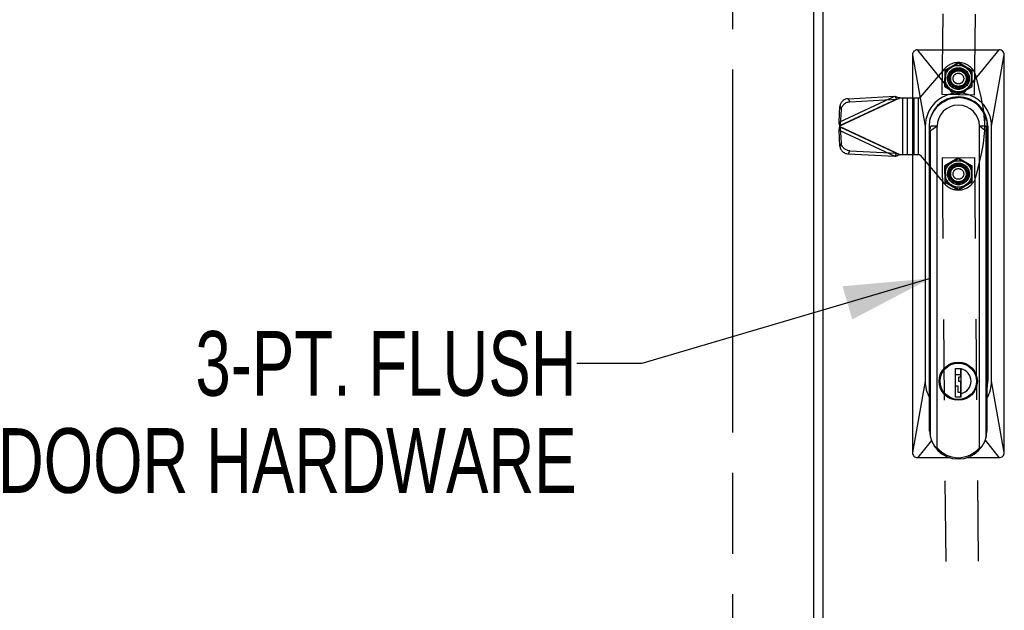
# Model space of a CAD drawing. Header units: inches. Extents: x 0 to 227, y 0 to 147.
# Tile 91 of 247: x 63 to 79, y 59 to 68. Entities that reach past the tile are written whole.
import ezdxf

# ---------------------------------------------------------------- set-up
doc = ezdxf.new("R2010")
doc.units = ezdxf.units.IN
doc.header["$LTSCALE"] = 12.466667
doc.header["$MEASUREMENT"] = 0
doc.linetypes.add('HIDDEN', pattern=[0.2, 0.1, -0.1])
doc.linetypes.add('PHANTOM', pattern=[0.8, 0.45, -0.05, 0.1, -0.05, 0.1, -0.05])
doc.layers.get('0').update_dxf_attribs({"linetype": 'CONTINUOUS'})
for name, color, linetype in [('02___PRT_ALL_AXES', 7, 'CONTINUOUS'), ('AVAILABLE_DOOR_SPACE', 7, 'CONTINUOUS'), ('DEFAULT_2', 8, 'HIDDEN'), ('DIMENSIONS', 7, 'CONTINUOUS')]:
    doc.layers.add(name, color=color, linetype=linetype)
doc.styles.get("Standard").update_dxf_attribs({"font": 'txt', "width": 0.8})
doc.dimstyles.new('DIMSTYLE_2', dxfattribs={"dimtxt": 1, "dimasz": 1.333333, "dimexe": 0.09, "dimexo": 0.07, "dimgap": 0.0375, "dimtad": 0, "dimtih": 1, "dimtoh": 1, "dimzin": 4, "dimdsep": 46, "dimtxsty": 'Standard', "dimblk": '_FILLED', "dimblk1": '_FILLED', "dimblk2": '_FILLED', "dimcen": 0.09, "dimadec": 0, "dimazin": 0, "dimtfac": 1, "dimtofl": 0, "dimtmove": 0, "dimatfit": 3, "dimldrblk": '_FILLED', "dimfxl": 0, "dimtolj": 1, "dimtzin": 4, "dimarcsym": 0})
doc.dimstyles.get("Standard").update_dxf_attribs({"dimtxt": 1.133333, "dimasz": 1.333333, "dimexe": 0.09, "dimexo": 0.07, "dimgap": 0.09, "dimtad": 0, "dimtih": 1, "dimtoh": 1, "dimzin": 4, "dimdsep": 46, "dimtxsty": 'Standard', "dimblk": '_FILLED', "dimblk1": '_FILLED', "dimblk2": '_FILLED', "dimcen": 0.09, "dimadec": 0, "dimazin": 0, "dimtp": 0.01, "dimtm": 0.01, "dimtfac": 1, "dimtofl": 0, "dimtmove": 0, "dimatfit": 3, "dimldrblk": '_FILLED', "dimfxl": 0, "dimtolj": 1, "dimtzin": 4, "dimarcsym": 0})

# ---------------------------------------------------------------- blocks, each defined once
blk = doc.blocks.new('_FILLED')
at = {"color": 0, "linetype": 'ByBlock'}
blk.add_solid([(0, 0), (-1, 0.2), (-1, -0.2)], dxfattribs=at)
blk = doc.blocks.new('*D19')
at = {"layer": 'DIMENSIONS', "color": 2, "linetype": 'Continuous'}
for p, q in [((47.416, 70.535), (58.409, 70.535)), ((74.401, 70.535), (63.409, 70.535))]:
    blk.add_line(p, q, dxfattribs=at)
at = {"layer": 'DIMENSIONS', "color": 2, "linetype": 'Continuous', "xscale": 1.3333333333, "yscale": 1.3333333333, "zscale": 1.3333333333, "rotation": 180}
blk.add_blockref('_FILLED', (47.416, 70.535), dxfattribs=at)
at = {"layer": 'DIMENSIONS', "color": 2, "linetype": 'Continuous', "xscale": 1.3333333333, "yscale": 1.3333333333, "zscale": 1.3333333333}
blk.add_blockref('_FILLED', (74.401, 70.535), dxfattribs=at)
at = {"layer": 'DIMENSIONS', "color": 2, "linetype": 'Continuous', "insert": (60.909, 71.035), "char_height": 1, "width": 4, "attachment_point": 2, "line_spacing_factor": 0.9}
blk.add_mtext('26.98', dxfattribs=at)
blk = doc.blocks.new('*D22')
at = {"layer": 'DIMENSIONS', "color": 2, "linetype": 'Continuous'}
for p, q in [((56.658, 77.057), (56.658, 65.237)), ((56.658, 51.417), (56.658, 63.237))]:
    blk.add_line(p, q, dxfattribs=at)
at = {"layer": 'DIMENSIONS', "color": 2, "linetype": 'Continuous', "xscale": 1.3333333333, "yscale": 1.3333333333, "zscale": 1.3333333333}
for p, rotation in [((56.658, 77.057), 90), ((56.658, 51.417), 270)]:
    blk.add_blockref('_FILLED', p, dxfattribs=dict(at, rotation=rotation))
at = {"layer": 'DIMENSIONS', "color": 2, "linetype": 'Continuous', "insert": (56.658, 64.737), "char_height": 1, "width": 4, "attachment_point": 2, "line_spacing_factor": 0.9}
blk.add_mtext('25.64', dxfattribs=at)

msp = doc.modelspace()

# ---------------------------------------------------------------- linework, layer by layer
at = {"color": 3, "linetype": 'Continuous'}
for p, q in [((75.651, 77.287), (75.651, 51.187)), ((75.795, 77.229), (75.795, 51.244))]:
    msp.add_line(p, q, dxfattribs=at)
at = {"color": 6, "linetype": 'Continuous'}
for p, q in [((77.258, 67.386), (78.518, 67.386)), ((77.802, 66.71), (77.258, 67.386)), ((77.968, 66.71), (78.518, 67.386)), ((77.179, 67.307), (77.179, 61.166)), ((77.179, 67.307), (77.376, 66.205)), ((78.4, 66.205), (78.596, 67.307)), ((78.596, 61.166), (78.596, 67.307)), ((77.454, 66.303), (77.454, 66.335)), ((78.322, 66.283), (78.322, 66.335)), ((78.325, 66.266), (78.325, 66.149)), ((77.376, 66.205), (77.376, 62.268)), ((77.435, 66.205), (77.435, 62.268)), ((77.443, 66.137), (77.446, 66.146)), ((77.443, 61.494), (77.443, 66.137)), ((77.443, 66.135), (77.443, 61.51)), ((77.454, 66.136), (77.454, 61.41)), ((77.461, 66.205), (77.46, 66.203)), ((77.559, 66.205), (77.461, 66.205)), ((77.559, 61.241), (77.559, 66.205)), ((78.311, 66.205), (78.212, 66.205)), ((78.212, 61.239), (78.212, 66.205)), ((78.312, 66.203), (78.311, 66.205)), ((78.317, 61.41), (78.317, 66.136)), ((78.328, 66.137), (78.328, 61.494)), ((78.329, 66.135), (78.329, 61.51)), ((78.341, 66.205), (78.341, 62.268)), ((78.4, 62.268), (78.4, 66.205)), ((77.76, 62.535), (77.762, 62.53)), ((77.76, 62.529), (77.76, 62.535)), ((77.835, 62.558), (77.835, 62.554)), ((77.842, 62.465), (77.93, 62.465)), ((77.842, 62.022), (77.842, 62.465)), ((77.928, 62.328), (77.928, 62.465)), ((77.93, 62.022), (77.93, 62.465)), ((77.937, 62.554), (77.937, 62.558)), ((78.01, 62.53), (78.012, 62.535)), ((77.843, 62.37), (77.928, 62.37)), ((77.843, 62.191), (77.843, 62.37)), ((77.928, 62.328), (77.895, 62.328)), ((77.895, 62.261), (77.895, 62.328)), ((77.376, 62.268), (77.179, 61.166)), ((77.435, 62.268), (77.443, 62.268)), ((77.886, 62.191), (77.843, 62.191)), ((77.886, 62.095), (77.886, 62.191)), ((77.928, 62.261), (77.895, 62.261)), ((77.928, 62.022), (77.928, 62.261)), ((78.329, 62.268), (78.341, 62.268)), ((78.596, 61.166), (78.4, 62.268)), ((77.76, 62.001), (77.76, 62.007)), ((77.762, 62.006), (77.76, 62.001)), ((77.93, 62.022), (77.842, 62.022)), ((77.928, 62.095), (77.886, 62.095)), ((78.012, 62.001), (78.01, 62.006)), ((77.473, 61.351), (77.258, 61.087)), ((78.301, 61.356), (78.518, 61.087)), ((77.756, 61.087), (77.258, 61.087)), ((78.518, 61.087), (78.016, 61.087))]:
    msp.add_line(p, q, dxfattribs=at)
for points in [[(77.454, 66.303), (77.465, 66.345), (77.482, 66.386), (77.502, 66.427), (77.528, 66.466), (77.559, 66.503), (77.591, 66.536), (77.627, 66.565), (77.667, 66.59), (77.71, 66.611), (77.753, 66.628), (77.797, 66.639), (77.841, 66.646), (77.886, 66.648)], [(77.443, 66.135), (77.443, 66.135), (77.443, 66.135), (77.443, 66.136), (77.443, 66.136), (77.443, 66.136), (77.443, 66.137)], [(77.443, 66.135), (77.443, 66.134), (77.444, 66.133), (77.445, 66.133), (77.446, 66.133), (77.448, 66.133), (77.45, 66.134), (77.452, 66.135), (77.454, 66.136)], [(77.446, 66.146), (77.449, 66.157), (77.452, 66.168), (77.455, 66.179), (77.458, 66.191), (77.46, 66.203)], [(77.554, 66.205), (77.538, 66.192), (77.522, 66.179), (77.505, 66.167), (77.488, 66.156), (77.471, 66.146), (77.454, 66.136)], [(78.317, 66.136), (78.3, 66.146), (78.283, 66.156), (78.266, 66.167), (78.25, 66.179), (78.234, 66.192), (78.218, 66.205)], [(78.312, 66.203), (78.314, 66.191), (78.317, 66.179), (78.319, 66.168), (78.322, 66.157)], [(78.329, 66.135), (78.328, 66.134), (78.327, 66.133), (78.326, 66.133), (78.323, 66.134), (78.321, 66.135), (78.317, 66.136)], [(78.322, 66.157), (78.325, 66.146), (78.328, 66.137)], [(78.328, 66.137), (78.329, 66.136), (78.329, 66.136), (78.329, 66.136), (78.329, 66.135), (78.329, 66.135), (78.329, 66.135)], [(77.559, 61.241), (77.559, 61.239), (77.559, 61.238), (77.559, 61.237), (77.559, 61.236), (77.559, 61.235), (77.558, 61.235), (77.558, 61.234), (77.557, 61.233), (77.557, 61.233), (77.556, 61.232), (77.555, 61.232), (77.554, 61.232), (77.553, 61.232), (77.552, 61.232), (77.551, 61.232), (77.55, 61.232), (77.549, 61.233), (77.548, 61.233), (77.547, 61.234), (77.546, 61.235), (77.544, 61.235), (77.543, 61.236), (77.542, 61.237), (77.54, 61.238), (77.539, 61.239), (77.538, 61.24), (77.536, 61.242), (77.535, 61.243), (77.533, 61.245), (77.531, 61.246), (77.53, 61.248), (77.528, 61.25), (77.526, 61.252), (77.525, 61.254), (77.523, 61.257), (77.521, 61.259), (77.519, 61.262), (77.517, 61.264)], [(78.212, 61.239), (78.212, 61.238), (78.212, 61.237), (78.213, 61.236), (78.213, 61.235), (78.213, 61.234), (78.214, 61.234), (78.215, 61.233), (78.215, 61.233), (78.216, 61.232), (78.217, 61.232), (78.218, 61.232), (78.218, 61.232), (78.219, 61.232), (78.22, 61.232), (78.222, 61.233), (78.223, 61.233), (78.224, 61.233), (78.225, 61.234), (78.226, 61.235), (78.227, 61.235), (78.229, 61.236), (78.23, 61.237), (78.231, 61.238), (78.233, 61.239), (78.234, 61.24), (78.236, 61.242), (78.237, 61.243), (78.239, 61.245), (78.24, 61.246), (78.242, 61.248), (78.244, 61.25), (78.245, 61.252), (78.247, 61.254), (78.249, 61.257), (78.251, 61.259), (78.252, 61.262), (78.254, 61.264)]]:
    msp.add_lwpolyline(points, dxfattribs=at)
for radius in [0.295, 0.29, 0.281]:
    msp.add_circle((77.886, 62.268), radius, dxfattribs=at)
for centre, radius, start, end in [((77.258, 67.307), 0.0787, 89.9816, 180.0107), ((78.518, 67.307), 0.0787, 359.9894, 90.0184), ((77.888, 66.205), 0.512, 0, 180), ((77.888, 66.205), 0.453, 0, 180), ((77.886, 66.205), 0.443, 10.1796, 90), ((77.886, 66.205), 0.327, 0.1007, 180), ((77.886, 62.268), 0.197, 283.0029, 76.9971), ((77.888, 62.268), 0.512, 180, 209.6284), ((77.888, 62.268), 0.453, 180, 190.5362), ((77.888, 62.268), 0.512, 329.5192, 0), ((77.888, 62.268), 0.453, 347.1352, 360), ((77.886, 62.268), 0.202, 282.1141, 282.6949), ((77.886, 61.51), 0.443, 180, 360), ((77.886, 61.51), 0.423, 219.5407, 320.4593), ((77.258, 61.166), 0.0787, 179.9894, 270.0184), ((78.518, 61.166), 0.0787, 269.9816, 0.0107)]:
    msp.add_arc(centre, radius, start, end, dxfattribs=at)
at = {"layer": '02___PRT_ALL_AXES', "color": 8, "linetype": 'HIDDEN'}
for p, q in [((77.635, 66.695), (77.774, 77.194)), ((78.135, 66.688), (78.274, 77.187)), ((78.135, 66.688), (77.635, 66.695)), ((77.636, 65.716), (78.136, 65.721)), ((77.636, 65.716), (77.765, 51.217)), ((78.136, 65.721), (78.265, 51.221))]:
    msp.add_line(p, q, dxfattribs=at)
for centre in [(77.888, 66.942), (77.888, 65.469)]:
    msp.add_circle(centre, 0.135, dxfattribs=at)
at = {"layer": 'AVAILABLE_DOOR_SPACE', "color": 4, "linetype": 'PHANTOM'}
msp.add_line((74.401, 77.057), (74.401, 51.417), dxfattribs=at)
at = {"layer": 'DEFAULT_2', "color": 8, "linetype": 'HIDDEN'}
for p, q in [((77.886, 67.184), (77.682, 67.07)), ((77.891, 67.175), (77.687, 67.061)), ((77.888, 67.189), (77.888, 67.189)), ((77.891, 67.185), (77.891, 67.175)), ((78.092, 67.056), (77.891, 67.175)), ((78.097, 67.064), (77.896, 67.184)), ((77.675, 67.092), (77.298, 66.653)), ((77.677, 67.061), (77.674, 66.828)), ((77.687, 67.061), (77.679, 67.066)), ((77.687, 67.061), (77.684, 66.827)), ((78.089, 66.822), (78.092, 67.056)), ((78.1, 67.06), (78.092, 67.056)), ((78.099, 66.822), (78.102, 67.055)), ((78.244, 66.632), (78.161, 66.975)), ((77.684, 66.827), (77.676, 66.823)), ((77.679, 66.819), (77.88, 66.699)), ((77.684, 66.827), (77.885, 66.708)), ((77.885, 66.708), (78.089, 66.822)), ((77.89, 66.699), (78.093, 66.813)), ((78.097, 66.817), (78.089, 66.822)), ((76.046, 66.267), (76.909, 66.669)), ((76.058, 66.21), (76.986, 66.643)), ((76.068, 66.22), (76.931, 66.622)), ((76.188, 66.631), (76.909, 66.669)), ((76.188, 66.631), (76.21, 66.584)), ((76.21, 66.584), (76.931, 66.622)), ((76.909, 66.669), (76.931, 66.622)), ((76.949, 66.629), (76.968, 66.636)), ((76.968, 66.636), (76.986, 66.643)), ((76.986, 66.643), (77.274, 66.643)), ((77.025, 66.643), (77.025, 65.768)), ((77.095, 66.643), (77.095, 65.768)), ((77.199, 66.643), (77.199, 65.768)), ((77.269, 66.643), (77.269, 65.768)), ((77.885, 66.708), (77.885, 66.698)), ((76.046, 66.267), (76.06, 66.514)), ((76.06, 66.514), (76.082, 66.467)), ((76.068, 66.22), (76.082, 66.467)), ((76.068, 66.22), (76.046, 66.267)), ((76.068, 66.19), (76.046, 66.143)), ((76.06, 65.896), (76.046, 66.143)), ((76.046, 66.143), (76.909, 65.741)), ((76.054, 66.18), (76.058, 66.2)), ((76.058, 66.2), (76.058, 66.21)), ((76.058, 66.2), (76.986, 65.768)), ((76.061, 66.197), (76.058, 66.2)), ((76.082, 65.943), (76.068, 66.19)), ((76.068, 66.19), (76.931, 65.788)), ((76.082, 65.943), (76.06, 65.896)), ((76.21, 65.826), (76.188, 65.779)), ((76.21, 65.826), (76.931, 65.788)), ((76.188, 65.779), (76.909, 65.741)), ((76.931, 65.788), (76.909, 65.741)), ((76.952, 65.78), (76.986, 65.768)), ((76.953, 65.755), (76.962, 65.776)), ((76.986, 65.768), (76.969, 65.761)), ((76.986, 65.768), (77.274, 65.768)), ((77.298, 65.757), (77.675, 65.318)), ((77.881, 65.711), (77.68, 65.592)), ((77.886, 65.702), (77.685, 65.583)), ((77.886, 65.712), (77.886, 65.702)), ((78.089, 65.587), (77.886, 65.702)), ((78.094, 65.596), (77.891, 65.711)), ((78.161, 65.436), (78.244, 65.778)), ((77.675, 65.583), (77.677, 65.35)), ((77.685, 65.583), (77.676, 65.588)), ((77.685, 65.583), (77.687, 65.35)), ((78.098, 65.592), (78.089, 65.587)), ((78.091, 65.354), (78.089, 65.587)), ((78.101, 65.354), (78.099, 65.587)), ((77.687, 65.35), (77.678, 65.345)), ((77.682, 65.341), (77.885, 65.226)), ((77.687, 65.35), (77.89, 65.235)), ((77.89, 65.235), (78.091, 65.354)), ((77.895, 65.226), (78.096, 65.345)), ((78.1, 65.349), (78.091, 65.354)), ((77.888, 65.221), (77.888, 65.221)), ((77.89, 65.235), (77.89, 65.225))]:
    msp.add_line(p, q, dxfattribs=at)
for points in [[(76.188, 66.631), (76.175, 66.63), (76.161, 66.627), (76.148, 66.623), (76.135, 66.618), (76.123, 66.611), (76.111, 66.603), (76.1, 66.594), (76.091, 66.585), (76.082, 66.574), (76.075, 66.563), (76.069, 66.551), (76.064, 66.539), (76.062, 66.526), (76.06, 66.514)], [(76.082, 66.467), (76.083, 66.479), (76.086, 66.492), (76.091, 66.504), (76.097, 66.516), (76.104, 66.527), (76.113, 66.537), (76.122, 66.547), (76.133, 66.556), (76.145, 66.564), (76.157, 66.571), (76.17, 66.576), (76.183, 66.58), (76.197, 66.583), (76.21, 66.584)], [(76.909, 66.669), (76.921, 66.665), (76.934, 66.661), (76.947, 66.657), (76.96, 66.652), (76.973, 66.647), (76.986, 66.643)], [(76.931, 66.622), (76.94, 66.626), (76.949, 66.629)], [(76.058, 66.21), (76.054, 66.23), (76.052, 66.239), (76.05, 66.249), (76.048, 66.258), (76.046, 66.267)], [(76.046, 66.143), (76.048, 66.152), (76.05, 66.161), (76.052, 66.171), (76.054, 66.18)], [(76.058, 66.21), (76.061, 66.213), (76.063, 66.215), (76.065, 66.217), (76.066, 66.218), (76.068, 66.22)], [(76.068, 66.19), (76.066, 66.192), (76.065, 66.193), (76.063, 66.195), (76.061, 66.197)], [(76.06, 65.896), (76.062, 65.884), (76.064, 65.871), (76.069, 65.859), (76.075, 65.847), (76.082, 65.836), (76.091, 65.825), (76.1, 65.816), (76.111, 65.807), (76.123, 65.799), (76.135, 65.792), (76.148, 65.787), (76.161, 65.783), (76.175, 65.78), (76.188, 65.779)], [(76.21, 65.826), (76.197, 65.827), (76.183, 65.83), (76.17, 65.834), (76.157, 65.839), (76.145, 65.846), (76.133, 65.854), (76.122, 65.863), (76.113, 65.873), (76.104, 65.883), (76.097, 65.894), (76.091, 65.906), (76.086, 65.918), (76.083, 65.931), (76.082, 65.943)], [(76.909, 65.741), (76.916, 65.743), (76.923, 65.745), (76.93, 65.748), (76.938, 65.75), (76.945, 65.753), (76.953, 65.755)], [(76.931, 65.788), (76.936, 65.786), (76.952, 65.78)], [(76.969, 65.761), (76.958, 65.757), (76.953, 65.755)]]:
    msp.add_lwpolyline(points, dxfattribs=at)
for centre, radius in [((77.888, 66.942), 0.204), ((77.888, 66.942), 0.168), ((77.888, 66.942), 0.164), ((77.888, 66.942), 0.145), ((77.888, 66.942), 0.13), ((77.888, 66.942), 0.125), ((77.888, 66.942), 0.12), ((77.888, 66.942), 0.0828), ((77.888, 66.942), 0.0827), ((77.888, 66.942), 0.0825), ((77.888, 66.942), 0.0824), ((77.888, 66.942), 0.0824), ((77.888, 66.942), 0.0821), ((77.888, 65.469), 0.204), ((77.888, 65.469), 0.168), ((77.888, 65.469), 0.164), ((77.888, 65.469), 0.145), ((77.888, 65.469), 0.13), ((77.888, 65.469), 0.125), ((77.888, 65.469), 0.12), ((77.888, 65.469), 0.0828), ((77.888, 65.469), 0.0827), ((77.888, 65.469), 0.0825), ((77.888, 65.469), 0.0824), ((77.888, 65.469), 0.0824), ((77.888, 65.469), 0.0821)]:
    msp.add_circle(centre, radius, dxfattribs=at)
for centre, radius, start, end in [((77.888, 66.908), 0.281, 90, 139.3246), ((77.891, 67.175), 0.01, 59.239, 119.239), ((77.888, 66.908), 0.281, 13.6117, 90), ((77.687, 67.061), 0.01, 119.239, 179.239), ((78.092, 67.056), 0.01, 359.239, 59.239), ((77.684, 66.827), 0.01, 179.239, 239.239), ((78.089, 66.822), 0.01, 299.239, 359.239), ((77.274, 66.674), 0.0312, 270, 319.3246), ((77.885, 66.708), 0.01, 239.239, 299.239), ((76.483, 66.205), 1.812, 346.3883, 13.6117), ((77.274, 65.736), 0.0312, 40.6754, 90), ((77.886, 65.702), 0.01, 60.5109, 120.5109), ((77.685, 65.583), 0.01, 120.5109, 180.5109), ((78.089, 65.587), 0.01, 0.5109, 60.5109), ((77.687, 65.35), 0.01, 180.5109, 240.5109), ((77.888, 65.502), 0.281, 270, 346.3883), ((78.091, 65.354), 0.01, 300.5109, 0.5109), ((77.888, 65.502), 0.281, 220.6754, 270), ((77.89, 65.235), 0.01, 240.5109, 300.5109)]:
    msp.add_arc(centre, radius, start, end, dxfattribs=at)

# ---------------------------------------------------------------- texts
at = {"layer": 'DIMENSIONS', "color": 2, "linetype": 'Continuous', "insert": (72, 63.043), "char_height": 1, "width": 10.4, "attachment_point": 3, "line_spacing_factor": 0.9}
msp.add_mtext('3-PT. FLUSH\\PDOOR HARDWARE', dxfattribs=at)

# ---------------------------------------------------------------- dimensions: what is measured, and where the dimension line sits
at = {"layer": 'DIMENSIONS', "color": 2, "linetype": 'Continuous'}
dim = msp.add_linear_dim(base=(56.658, 51.417), p1=(74.401, 77.057), p2=(47.416, 51.417), angle=270, dimstyle='DIMSTYLE_2', dxfattribs=at)
dim.commit()
dim.dimension.update_dxf_attribs({"geometry": '*D22', "text_midpoint": (56.658, 64.237), "dimtype": 160})
dim = msp.add_linear_dim(base=(74.4008, 70.5352), p1=(47.4163, 51.4165), p2=(74.4008, 51.4165), dimstyle='DIMSTYLE_2', dxfattribs=at)
dim.commit()
dim.dimension.update_dxf_attribs({"geometry": '*D19', "text_midpoint": (60.9085, 70.5352), "dimtype": 160})

# ---------------------------------------------------------------- leaders
at = {"layer": 'DIMENSIONS', "color": 2, "linetype": 'Continuous', "annotation_type": 0, "has_hookline": 1, "hookline_direction": 1, "text_width": 8.016}
msp.add_leader([(77.454, 63.855), (73.001, 62.543), (72, 62.543)], dimstyle='Standard', override={"dimtad": 0}, dxfattribs=at)

doc.saveas('drawing.dxf')
